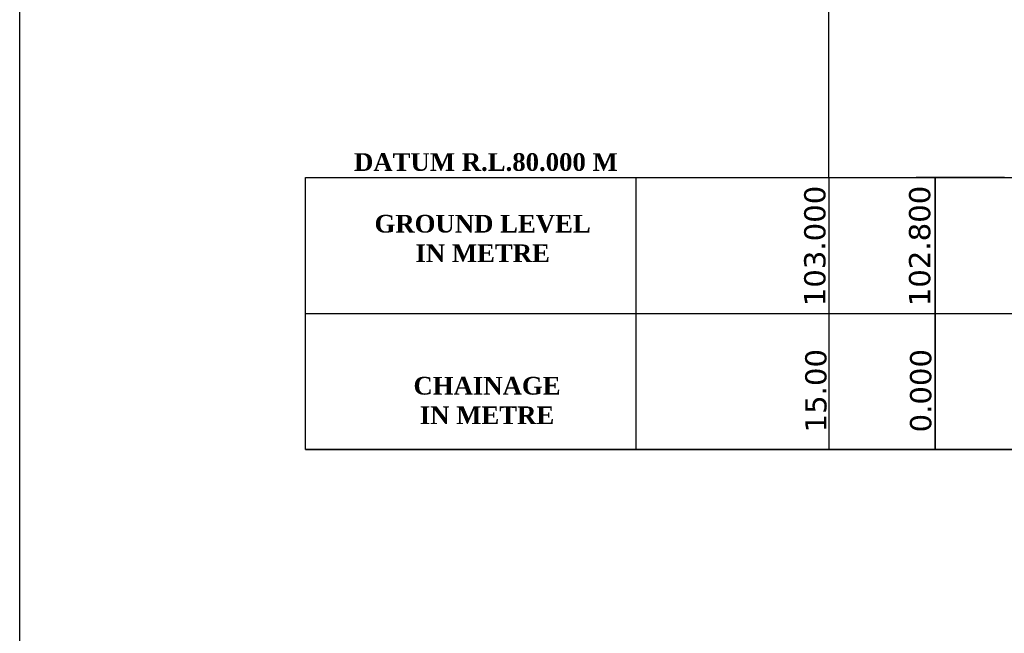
# Model space of a CAD drawing. Header units: feet. Extents: x -7746059455 to -3872100920, y -13315170761 to -6657279710.
# Tile 18 of 34: x -3872844550 to -3872830649, y -6657348711 to -6657340047. Entities that reach past the tile are written whole.
import ezdxf

# ---------------------------------------------------------------- set-up
doc = ezdxf.new("R2010")
doc.units = ezdxf.units.FT
doc.header["$MEASUREMENT"] = 0
for name, color, linetype in [('CHAINAGE', 7, 'Continuous'), ('TEX', 6, 'Continuous'), ('TEXT', 7, 'Continuous')]:
    doc.layers.add(name, color=color, linetype=linetype)
doc.styles.get("Standard").update_dxf_attribs({"font": 'verdana.ttf', "height": 264})

msp = doc.modelspace()

# ---------------------------------------------------------------- linework, layer by layer
at = {"layer": 'CHAINAGE', "color": 0}
for p, q in [((-3872835846.282161, -6657346114.704078), (-3872835846.282162, -6657342273.462449)), ((-3872840516.287043, -6657344194.083263), (-3872835416.944684, -6657344194.083263)), ((-3872835416.944684, -6657344194.083263), (-3872834740, -6657344194.083263)), ((-3872834740, -6657344194.083265), (-3872812270.206562, -6657344194.083263)), ((-3872840516.287043, -6657346114.704075), (-3872835416.944684, -6657346114.704076)), ((-3872835416.944684, -6657346114.704076), (-3872834740, -6657346114.704076)), ((-3872834740, -6657346114.704078), (-3872804626.939802, -6657346114.704082))]:
    msp.add_line(p, q, dxfattribs=at)
for points in [[(-3872835416.944684, -6657346114.704078), (-3872840516.287043, -6657346114.704078), (-3872840516.287043, -6657342273.462449), (-3872835416.944684, -6657342273.462448)], [(-3872835416.944684, -6657342273.462448), (-3872834740, -6657342273.462448)], [(-3872834740, -6657342273.462449), (-3872812270.206562, -6657342273.462446)], [(-3872834740, -6657346114.704078), (-3872835416.944684, -6657346114.704078)], [(-3872809379.548921, -6657346114.704081), (-3872834740, -6657346114.70408)]]:
    msp.add_lwpolyline(points, dxfattribs=at)
at = {"layer": 'TEX', "color": 0, "ltscale": 20}
for p, q in [((-3872833126.939802, -6657342273.462446), (-3872833126.939802, -6657339474.704077)), ((-3872834646.939802, -6657342273.46245), (-3872834546.939802, -6657342273.46245)), ((-3872833126.939802, -6657342273.462452), (-3872833126.939802, -6657346114.70408)), ((-3872830645.206562, -6657342273.462452), (-3872831895.206562, -6657342273.462452)), ((-3872831626.939802, -6657346114.70408), (-3872831626.939803, -6657342273.46245)), ((-3872831626.939803, -6657342273.46245), (-3872830376.939803, -6657342273.46245)), ((-3872831626.939803, -6657342273.462452), (-3872830126.939803, -6657342273.462452)), ((-3872831626.939803, -6657342273.462452), (-3872830126.939803, -6657342273.462452)), ((-3872831626.939802, -6657342273.462452), (-3872831626.939802, -6657346114.70408)), ((-3872831625.206562, -6657342273.462452), (-3872830125.206562, -6657342273.462452)), ((-3872840516.287043, -6657344194.083263), (-3872835416.944684, -6657344194.083264)), ((-3872835416.944684, -6657344194.083264), (-3872834646.939802, -6657344194.083264)), ((-3872835846.282161, -6657346114.704078), (-3872835416.944684, -6657346114.704078)), ((-3872830645.206562, -6657346114.70408), (-3872831895.206562, -6657346114.704082))]:
    msp.add_line(p, q, dxfattribs=at)
msp.add_lwpolyline([(-3872783733.785247, -6657357374.704073), (-3872844550, -6657357374.704073), (-3872844550, -6657322720), (-3872783733.785247, -6657322720)], close=True, dxfattribs=at)

# ---------------------------------------------------------------- texts
at = {"layer": 'CHAINAGE', "color": 0}
for s, p in [('103.000', (-3872833174.953885, -6657344093.29661)), ('102.800', (-3872831694.953885, -6657344093.29661))]:
    msp.add_text(s, height=300, rotation=90, dxfattribs=at).set_placement(p)
at = {"layer": 'CHAINAGE', "color": 0, "char_height": 300, "width": 1234.1875, "attachment_point": 7, "rotation": 90}
for s, insert in [('15.00', (-3872833154.654556, -6657345874.70408)), ('0.000', (-3872831674.654556, -6657345874.70408))]:
    msp.add_mtext(s, dxfattribs=dict(at, insert=insert))
at = {"layer": 'TEXT', "color": 0, "char_height": 250, "width": 6355.93890626, "attachment_point": 2}
for s, insert in [('{\\fTimes New Roman|b1|i0|c0|p18;DATUM R.L.80.000 M}', (-3872837968.24747, -6657341932.058157)), ('{\\fTimes New Roman|b1|i0|c0|p18;GROUND LEVEL\\PIN METRE}', (-3872838013.683129, -6657342802.769461)), ('{\\fTimes New Roman|b1|i0|c0|p18;CHAINAGE \\PIN METRE}', (-3872837952.215086, -6657345090.491198))]:
    msp.add_mtext(s, dxfattribs=dict(at, insert=insert))

doc.saveas('drawing.dxf')
